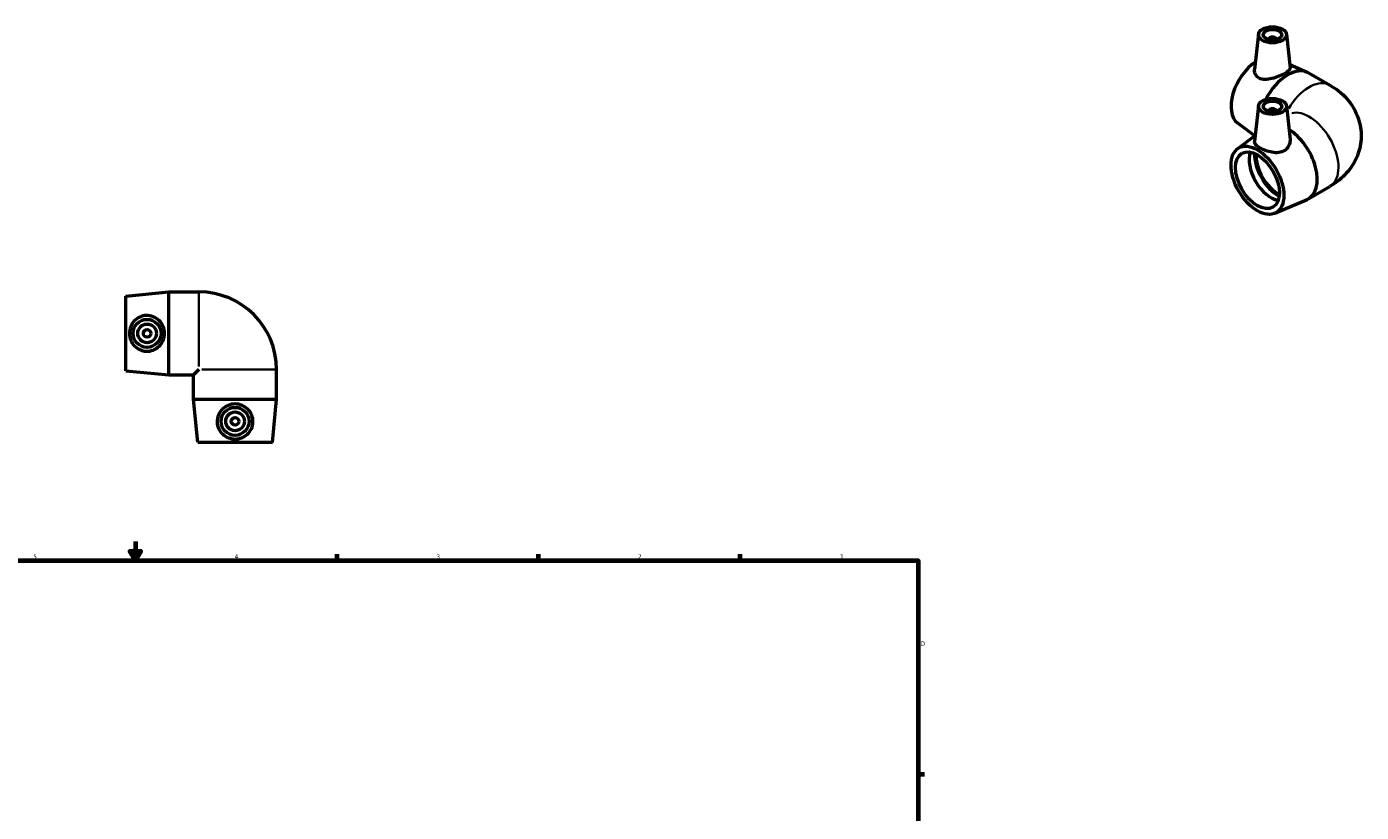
# Model space of a CAD drawing. Header units: inches. Extents: x -0.4 to 42.8, y -18.3 to 32.3.
# Tile 4 of 4: x 14.7 to 42.8, y 15.7 to 32.3. Entities that reach past the tile are written whole.
import ezdxf

# ---------------------------------------------------------------- set-up
doc = ezdxf.new("R2010")
doc.units = ezdxf.units.IN
doc.header["$MEASUREMENT"] = 0
for name, color, linetype, lineweight in [('Border (ANSI)', 7, 'Continuous', 70), ('Visible (ANSI)', 7, 'Continuous', 50), ('Visible Narrow (ANSI)', 7, 'Continuous', 35)]:
    doc.layers.add(name, color=color, linetype=linetype, lineweight=lineweight)
doc.styles.add('Note Text (ANSI)', font='tahoma.ttf')

# ---------------------------------------------------------------- blocks, each defined once
blk = doc.blocks.new('Borders Default Border')
at = {"layer": 'Border (ANSI)'}
for p, q in [((21.25, 21), (21.25, 21.134)), ((25.5, 21), (25.5, 21.134)), ((29.75, 21), (29.75, 21.134)), ((33.5, 16.5), (33.634, 16.5))]:
    blk.add_line(p, q, dxfattribs=at)
at = {"layer": 'Border (ANSI)', "flags": 128}
for points in [[(17, 21.4), (17, 21), (16.885, 21.2), (17.115, 21.2), (17, 21)], [(0.5, 1), (0.5, 21), (33.5, 21), (33.5, 1), (0.5, 1)]]:
    blk.add_lwpolyline(points, dxfattribs=at)
at = {"layer": 'Border (ANSI)', "color": 5, "true_color": 0x0000ff, "char_height": 0.0945, "attachment_point": 7, "style": 'Note Text (ANSI)'}
for s, insert in [('5', (14.847, 21.038)), ('4', (19.092, 21.04)), ('3', (23.346, 21.038)), ('2', (27.596, 21.04)), ('1', (31.854, 21.04)), ('D', (33.553, 19.203))]:
    blk.add_mtext(s, dxfattribs=dict(at, insert=insert))

msp = doc.modelspace()

# ---------------------------------------------------------------- linework, layer by layer
at = {"layer": 'Visible (ANSI)'}
for p, q in [((40.672, 32.092), (40.592, 31.346)), ((41.262, 32.092), (41.338, 31.381)), ((40.888, 31.985), (40.888, 31.977)), ((41.046, 31.985), (41.046, 31.977)), ((41.33, 31.452), (41.698, 31.294)), ((41.729, 31.279), (42.175, 31.022)), ((40.672, 30.582), (40.592, 29.829)), ((40.888, 30.475), (40.888, 30.467)), ((41.046, 30.475), (41.046, 30.467)), ((41.262, 30.582), (41.337, 29.883)), ((41.282, 30.389), (41.302, 30.401)), ((40.231, 30.225), (40.596, 29.953)), ((40.231, 29.681), (40.606, 29.96)), ((41.729, 28.627), (42.175, 28.884)), ((41.015, 28.319), (41.698, 28.612)), ((16.798, 26.576), (17.707, 26.664)), ((16.798, 25.001), (16.798, 26.576)), ((17.707, 24.914), (17.707, 26.664)), ((17.707, 26.664), (18.338, 26.664)), ((16.798, 25.001), (17.707, 24.914)), ((17.707, 24.914), (18.226, 24.914)), ((18.338, 25.026), (18.226, 24.914)), ((18.226, 24.395), (18.226, 24.914)), ((19.976, 24.395), (19.976, 25.026)), ((19.976, 24.395), (18.226, 24.395)), ((18.313, 23.486), (18.226, 24.395)), ((19.888, 23.486), (19.976, 24.395)), ((19.888, 23.486), (18.313, 23.486))]:
    msp.add_line(p, q, dxfattribs=at)
for centre, radius in [((17.247, 25.789), 0.295), ((17.247, 25.789), 0.197), ((17.247, 25.789), 0.0787), ((19.101, 23.935), 0.295), ((19.101, 23.935), 0.197), ((19.101, 23.935), 0.0787)]:
    msp.add_circle(centre, radius, dxfattribs=at)
msp.add_arc((18.338, 25.026), 1.637, 0, 90, dxfattribs=at)
for centre, major_axis, ratio in [((40.967, 32.081), (-0.295, 0), 0.575862), ((40.967, 32.081), (0.197, 0), 0.575862), ((40.967, 30.571), (0.295, 0), 0.575862), ((40.967, 30.571), (-0.197, 0), 0.575862), ((40.65, 29.015), (-0.393, 0.682), 0.578093), ((40.65, 29.015), (-0.327, 0.568), 0.578093)]:
    msp.add_ellipse(centre, major_axis=major_axis, ratio=ratio, dxfattribs=at)
for centre, major_axis, ratio, start_param, end_param in [((40.967, 31.985), (-0.0787, 0), 0.575862, 2.972903, 6.451874), ((40.65, 30.89), (-0.393, -0.682), 0.578093, 3.996952, 6.214922), ((41.292, 30.52), (0.437, 0.758), 0.578093, 0, 1.638859), ((40.967, 30.475), (-0.0787, 0), 0.575862, 2.972903, 6.451874), ((41.292, 29.385), (0.437, -0.758), 0.578093, 6.214922, 8.605381), ((40.94, 29.182), (-0.327, 0.568), 0.578093, 0.457979, 2.683614), ((41.085, 29.266), (-0.349, 0.606), 0.578093, 0.734793, 2.4068), ((41.085, 29.266), (-0.327, 0.568), 0.578093, 0.725091, 2.416501)]:
    msp.add_ellipse(centre, major_axis=major_axis, ratio=ratio, start_param=start_param, end_param=end_param, dxfattribs=at)
for points, knots in [([(40.687, 31.165), (40.656, 31.182), (40.63, 31.206), (40.597, 31.266), (40.59, 31.301), (40.592, 31.338), (40.592, 31.342), (40.592, 31.346)], [0, 0, 0, 0, 0.3487648, 0.3487648, 0.6975297, 0.6975297, 0.7395231, 0.7395231, 0.7395231, 0.7395231]), ([(41.338, 31.381), (41.338, 31.38), (41.338, 31.378), (41.338, 31.362), (41.329, 31.345), (41.29, 31.307), (41.261, 31.286), (41.192, 31.247), (41.148, 31.225), (41.054, 31.187), (41.004, 31.17), (40.909, 31.146), (40.858, 31.138), (40.764, 31.138), (40.72, 31.148), (40.687, 31.165)], [3.536112, 3.536112, 3.536112, 3.536112, 3.571469, 3.571469, 3.943737, 3.943737, 4.316004, 4.316004, 4.688271, 4.688271, 5.060539, 5.060539, 5.44443, 5.44443, 5.828321, 5.828321, 5.828321, 5.828321]), ([(42.175, 31.022), (42.301, 30.95), (42.424, 30.857), (42.632, 30.622), (42.719, 30.485), (42.817, 30.199), (42.84, 30.063), (42.834, 29.801), (42.809, 29.676), (42.724, 29.441), (42.661, 29.333), (42.504, 29.129), (42.406, 29.04), (42.262, 28.937), (42.219, 28.909), (42.175, 28.884)], [4.712389, 4.712389, 4.712389, 4.712389, 5.026548, 5.026548, 5.302662, 5.302662, 5.511005, 5.511005, 5.704458, 5.704458, 5.914605, 5.914605, 6.173784, 6.173784, 6.283185, 6.283185, 6.283185, 6.283185]), ([(41.22, 29.64), (41.186, 29.619), (41.144, 29.605), (41.054, 29.593), (41.005, 29.596), (40.915, 29.612), (40.866, 29.625), (40.777, 29.658), (40.736, 29.677), (40.671, 29.715), (40.642, 29.735), (40.603, 29.776), (40.593, 29.797), (40.591, 29.821), (40.591, 29.825), (40.592, 29.829)], [0, 0, 0, 0, 0.348765, 0.348765, 0.69753, 0.69753, 1.049687, 1.049687, 1.401844, 1.401844, 1.754001, 1.754001, 2.106158, 2.106158, 2.182349, 2.182349, 2.182349, 2.182349]), ([(41.337, 29.883), (41.338, 29.874), (41.338, 29.865), (41.338, 29.816), (41.328, 29.773), (41.288, 29.696), (41.257, 29.663), (41.22, 29.64)], [4.9758854, 4.9758854, 4.9758854, 4.9758854, 5.0605387, 5.0605387, 5.4444297, 5.4444297, 5.8283207, 5.8283207, 5.8283207, 5.8283207]), ([(17.227, 25.412), (17.182, 25.414), (17.134, 25.425), (17.047, 25.466), (17.007, 25.495), (16.945, 25.561), (16.919, 25.603), (16.883, 25.693), (16.874, 25.743), (16.874, 25.835), (16.883, 25.884), (16.919, 25.975), (16.945, 26.016), (17.007, 26.083), (17.047, 26.112), (17.134, 26.153), (17.182, 26.164), (17.278, 26.168), (17.33, 26.159), (17.425, 26.121), (17.469, 26.092), (17.536, 26.025), (17.565, 25.983), (17.603, 25.889), (17.613, 25.838), (17.613, 25.74), (17.603, 25.688), (17.565, 25.595), (17.536, 25.553), (17.469, 25.486), (17.425, 25.456), (17.33, 25.418), (17.278, 25.409), (17.227, 25.412)], [0, 0, 0, 0, 0.348765, 0.348765, 0.69753, 0.69753, 1.049687, 1.049687, 1.401844, 1.401844, 1.754001, 1.754001, 2.106158, 2.106158, 2.454922, 2.454922, 2.803687, 2.803687, 3.187578, 3.187578, 3.571469, 3.571469, 3.943737, 3.943737, 4.316004, 4.316004, 4.688271, 4.688271, 5.060539, 5.060539, 5.44443, 5.44443, 5.828321, 5.828321, 5.828321, 5.828321]), ([(19.478, 23.915), (19.476, 23.87), (19.465, 23.822), (19.424, 23.734), (19.395, 23.695), (19.328, 23.633), (19.287, 23.607), (19.196, 23.571), (19.147, 23.562), (19.055, 23.562), (19.005, 23.571), (18.915, 23.607), (18.873, 23.633), (18.807, 23.695), (18.778, 23.734), (18.737, 23.822), (18.726, 23.87), (18.721, 23.966), (18.73, 24.018), (18.768, 24.113), (18.798, 24.156), (18.865, 24.223), (18.907, 24.252), (19.001, 24.291), (19.052, 24.301), (19.15, 24.301), (19.201, 24.291), (19.295, 24.252), (19.337, 24.223), (19.404, 24.156), (19.433, 24.113), (19.472, 24.018), (19.48, 23.966), (19.478, 23.915)], [0, 0, 0, 0, 0.348765, 0.348765, 0.69753, 0.69753, 1.049687, 1.049687, 1.401844, 1.401844, 1.754001, 1.754001, 2.106158, 2.106158, 2.454922, 2.454922, 2.803687, 2.803687, 3.187578, 3.187578, 3.571469, 3.571469, 3.943737, 3.943737, 4.316004, 4.316004, 4.688271, 4.688271, 5.060539, 5.060539, 5.44443, 5.44443, 5.828321, 5.828321, 5.828321, 5.828321])]:
    msp.add_open_spline(points, degree=3, knots=knots, dxfattribs=at)
at = {"layer": 'Visible Narrow (ANSI)'}
for p, q in [((18.338, 25.089), (18.338, 26.656)), ((19.968, 25.026), (18.401, 25.026))]:
    msp.add_line(p, q, dxfattribs=at)
for centre, major_axis, start_param, end_param in [((41.739, 30.263), (0.437, 0.758), 0.081676, 1.551848), ((41.739, 29.642), (-0.437, 0.758), 3.298672, 6.126106)]:
    msp.add_ellipse(centre, major_axis=major_axis, ratio=0.578093, start_param=start_param, end_param=end_param, dxfattribs=at)

# ---------------------------------------------------------------- block references
msp.add_blockref('Borders Default Border', (0, 0))

doc.saveas('drawing.dxf')
